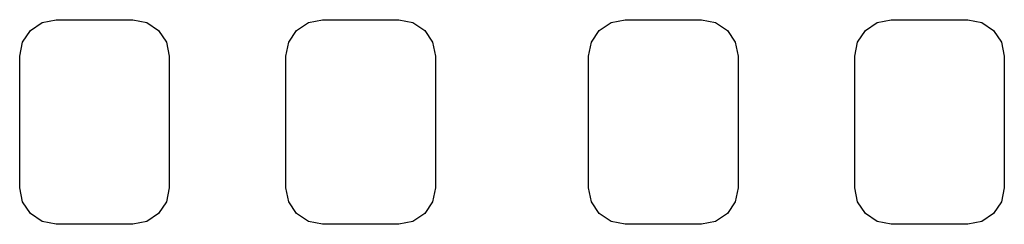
# Model space of a CAD drawing. Extents: x 45.9 to 136.6, y -83.5 to -26.6.
# Tile 9 of 11: x 88.2 to 95, y -36.1 to -34.8. Entities that reach past the tile are written whole.
import ezdxf

# ---------------------------------------------------------------- set-up
doc = ezdxf.new("R2010")
doc.units = 0
doc.layers.add('BLACK', color=7, linetype='CONTINUOUS')

msp = doc.modelspace()

# ---------------------------------------------------------------- linework, layer by layer
at = {"layer": 'BLACK', "linetype": 'CONTINUOUS'}
for p, q in [((88.379329, -34.76903), (88.475, -34.75)), ((88.475, -34.75), (89, -34.75)), ((89, -34.75), (89.095671, -34.76903)), ((90.204329, -34.76903), (90.3, -34.75)), ((90.3, -34.75), (90.825, -34.75)), ((90.825, -34.75), (90.920671, -34.76903)), ((92.279329, -34.76903), (92.375, -34.75)), ((92.375, -34.75), (92.9, -34.75)), ((92.9, -34.75), (92.995671, -34.76903)), ((94.104329, -34.76903), (94.2, -34.75)), ((94.2, -34.75), (94.725, -34.75)), ((94.725, -34.75), (94.820671, -34.76903)), ((88.24403, -34.904329), (88.298223, -34.823223)), ((88.298223, -34.823223), (88.379329, -34.76903)), ((89.095671, -34.76903), (89.176777, -34.823223)), ((89.176777, -34.823223), (89.23097, -34.904329)), ((90.06903, -34.904329), (90.123223, -34.823223)), ((90.123223, -34.823223), (90.204329, -34.76903)), ((90.920671, -34.76903), (91.001777, -34.823223)), ((91.001777, -34.823223), (91.05597, -34.904329)), ((92.14403, -34.904329), (92.198223, -34.823223)), ((92.198223, -34.823223), (92.279329, -34.76903)), ((92.995671, -34.76903), (93.076777, -34.823223)), ((93.076777, -34.823223), (93.13097, -34.904329)), ((93.96903, -34.904329), (94.023223, -34.823223)), ((94.023223, -34.823223), (94.104329, -34.76903)), ((94.820671, -34.76903), (94.901777, -34.823223)), ((94.901777, -34.823223), (94.95597, -34.904329)), ((88.225, -35), (88.24403, -34.904329)), ((89.23097, -34.904329), (89.25, -35)), ((90.05, -35), (90.06903, -34.904329)), ((91.05597, -34.904329), (91.075, -35)), ((92.125, -35), (92.14403, -34.904329)), ((93.13097, -34.904329), (93.15, -35)), ((93.95, -35), (93.96903, -34.904329)), ((94.95597, -34.904329), (94.975, -35)), ((88.225, -35.9), (88.225, -35)), ((89.25, -35), (89.25, -35.9)), ((90.05, -35.9), (90.05, -35)), ((91.075, -35), (91.075, -35.9)), ((92.125, -35.9), (92.125, -35)), ((93.15, -35), (93.15, -35.9)), ((93.95, -35.9), (93.95, -35)), ((94.975, -35), (94.975, -35.9)), ((88.24403, -35.995671), (88.225, -35.9)), ((89.25, -35.9), (89.23097, -35.995671)), ((90.06903, -35.995671), (90.05, -35.9)), ((91.075, -35.9), (91.05597, -35.995671)), ((92.14403, -35.995671), (92.125, -35.9)), ((93.15, -35.9), (93.13097, -35.995671)), ((93.96903, -35.995671), (93.95, -35.9)), ((94.975, -35.9), (94.95597, -35.995671)), ((88.298223, -36.076777), (88.24403, -35.995671)), ((89.23097, -35.995671), (89.176777, -36.076777)), ((90.123223, -36.076777), (90.06903, -35.995671)), ((91.05597, -35.995671), (91.001777, -36.076777)), ((92.198223, -36.076777), (92.14403, -35.995671)), ((93.13097, -35.995671), (93.076777, -36.076777)), ((94.023223, -36.076777), (93.96903, -35.995671)), ((94.95597, -35.995671), (94.901777, -36.076777)), ((88.379329, -36.13097), (88.298223, -36.076777)), ((89.176777, -36.076777), (89.095671, -36.13097)), ((90.204329, -36.13097), (90.123223, -36.076777)), ((91.001777, -36.076777), (90.920671, -36.13097)), ((92.279329, -36.13097), (92.198223, -36.076777)), ((93.076777, -36.076777), (92.995671, -36.13097)), ((94.104329, -36.13097), (94.023223, -36.076777)), ((94.901777, -36.076777), (94.820671, -36.13097)), ((88.475, -36.15), (88.379329, -36.13097)), ((89, -36.15), (88.475, -36.15)), ((89.095671, -36.13097), (89, -36.15)), ((90.3, -36.15), (90.204329, -36.13097)), ((90.825, -36.15), (90.3, -36.15)), ((90.920671, -36.13097), (90.825, -36.15)), ((92.375, -36.15), (92.279329, -36.13097)), ((92.9, -36.15), (92.375, -36.15)), ((92.995671, -36.13097), (92.9, -36.15)), ((94.2, -36.15), (94.104329, -36.13097)), ((94.725, -36.15), (94.2, -36.15)), ((94.820671, -36.13097), (94.725, -36.15))]:
    msp.add_line(p, q, dxfattribs=at)

doc.saveas('drawing.dxf')
